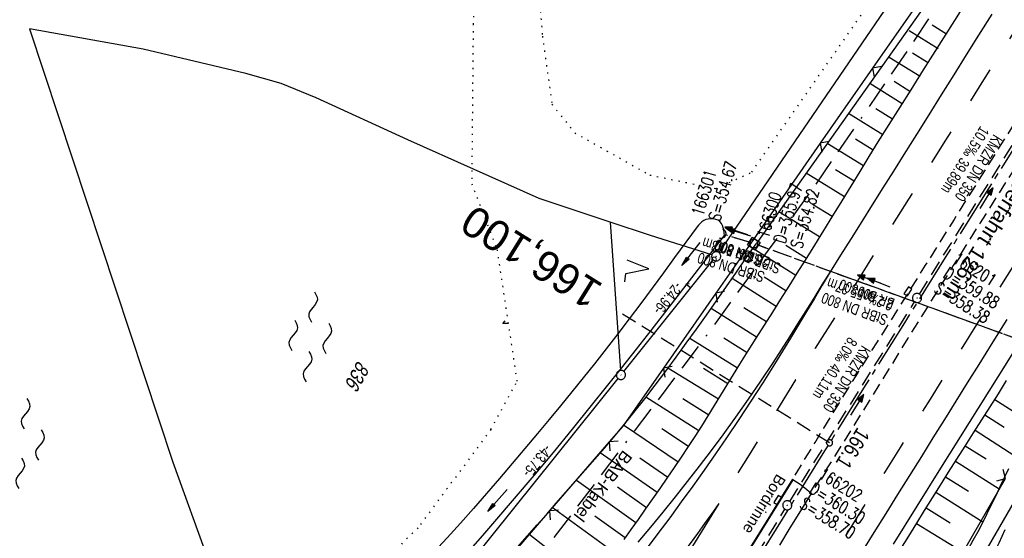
# Model space of a CAD drawing. Extents: x 509054 to 510017, y 459212 to 460305.
# Tile 30 of 63: x 509436 to 509598, y 459805 to 459890. Entities that reach past the tile are written whole.
import ezdxf
from ezdxf.enums import TextEntityAlignment as Align

# ---------------------------------------------------------------- set-up
doc = ezdxf.new("R2010")
doc.units = 0
doc.header["$LTSCALE"] = 10
doc.header["$MEASUREMENT"] = 0
for name, pattern in [('ACAD_ISO16W100', [73, 15, -6.5, 15, -6.5, 15, -7, 1, -7]), ('ACHSE', [5.5, 4, -0.5, 0.5, -0.5]), ('AUSGEZOGEN', [0]), ('LT00', [0]), ('LT02', [0.4, 0.2, -0.2]), ('LT03', [0.5, 0.3, -0.2]), ('LT11', [0.3, 0.2, -0.1]), ('LT12', [0.4, 0.3, -0.1]), ('LT17', [0.15, 0.1, -0.05]), ('PUNKTX2_STR', [0.6, 0.1, -0.5]), ('STRICHLINIE2', [0.375, 0.25, -0.125])]:
    doc.linetypes.add(name, pattern=pattern)
doc.layers.get('0').update_dxf_attribs({"linetype": 'LT00'})
for name, color, linetype in [('--EK_FBR', 1, 'LT00'), ('--EK_Halt-Pfeil', 4, 'LT00'), ('--EK_Haltung', 7, 'STRICHLINIE2'), ('--EK_Haltung-Text', 140, 'LT00'), ('--EK_Schacht-Text', 5, 'LT00'), ('--EK_ST-93-1', 30, 'LT17'), ('--EL_DFK_AB_L', 21, 'LT00'), ('--EL_DFK_AB_P', 7, 'LT00'), ('--EL_Halt-Pfeil', 4, 'LT00'), ('--EL_Haltung', 182, 'STRICHLINIE2'), ('--EL_Haltung-Text', 182, 'LT00'), ('--WASSER_GRENZE', 180, 'PUNKTX2_STR'), ('--WASSER_NUTZUNG', 180, 'Continuous'), ('-AX-093', 35, 'ACHSE'), ('-ST-93-1', 250, 'LT00'), ('ABSTAND', 8, 'LT00'), ('BAB-KABEL', 220, 'ACAD_ISO16W100'), ('BAB-KABEL_TEXT', 221, 'Continuous'), ('DFK_AB_L', 21, 'LT00'), ('DFK_AB_P', 7, 'LT00'), ('DFK_FLUR_NR', 250, 'LT00'), ('DFK_KATASTER', 250, 'LT00'), ('DFK_NUTZUNG', 250, 'LT00'), ('DL', 182, 'LT12'), ('DL_PFEIL', 201, 'LT00'), ('DL_TEXT', 182, 'LT00'), ('MITTELSTREIFEN-Ü_LINIE', 250, 'LT11'), ('MITTELSTREIFEN-Ü_TEXT', 11, 'LT03'), ('PFEIL', 140, 'AUSGEZOGEN'), ('RINNE_TEXT', 11, 'Continuous'), ('V110_AFBR_BAB', 250, 'LT00'), ('V110_BOESCH', 250, 'LT00'), ('V110_BOSCHUNG', 250, 'LT00'), ('V110_GRABEN', 250, 'LT00'), ('V110_H_BORD', 8, 'LT00'), ('V110_KA_MULD', 182, 'LT00'), ('V110_KA_PRUF', 182, 'LT00'), ('V110_LD_MARK', 250, 'LT00'), ('V110_LG_MARK', 250, 'LT02'), ('V110_PARK_MS', 1, 'LT00'), ('V110_SINKK', 182, 'LT00'), ('V110_UK_DURCH', 182, 'LT00'), ('V110_ZAUN', 40, 'LT00')]:
    doc.layers.add(name, color=color, linetype=linetype)
doc.styles.add('Arial', font='ARIAL.TTF')
doc.styles.add('Beschrift', font='ARIAL.TTF')
doc.styles.add('Haltungsbeschriftung', font='ARIAL.TTF', dxfattribs={"width": 0.75})
doc.styles.add('schachtbeschriftung', font='romans.shx', dxfattribs={"width": 0.75, "height": 2})
doc.styles.get("Standard").update_dxf_attribs({"font": 'ARIAL.TTF'})

# ---------------------------------------------------------------- blocks, each defined once
blk = doc.blocks.new('SYMB7050')
at = {"color": 0, "linetype": 'ByBlock'}
blk.add_lwpolyline([(0, 0), (0, 0.093), (0.046, 0.058)], dxfattribs=at)
blk = doc.blocks.new('SYMB0003')
at = {"color": 0, "linetype": 'ByBlock'}
for p, q in [((-0.015712, 0), (0.010166, 0.012015)), ((0, -0.021257), (-0.015712, 0)), ((0.010166, 0.012015), (0, -0.021257))]:
    blk.add_line(p, q, dxfattribs=at)
for points in [[(-0.031395, 0.499013), (-0.093691, 0.491144), (-0.154509, 0.475528), (-0.21289, 0.452414), (-0.267913, 0.422164), (-0.318712, 0.385257), (-0.364484, 0.342274), (-0.404509, 0.293893), (-0.438154, 0.240877), (-0.464888, 0.184062), (-0.484292, 0.124345), (-0.496058, 0.062667), (-0.5, 0)], [(-0.5, 0), (-0.496058, -0.062667), (-0.484292, -0.124345), (-0.464888, -0.184062), (-0.438154, -0.240877), (-0.404509, -0.293893), (-0.364485, -0.342274), (-0.318712, -0.385257), (-0.267914, -0.422164), (-0.21289, -0.452414), (-0.154509, -0.475529), (-0.093691, -0.491144), (-0.031395, -0.499014), (0.031395, -0.499014)], [(0.5, 0), (0.496057, 0.062667), (0.484292, 0.124345), (0.464888, 0.184062), (0.438153, 0.240877), (0.404509, 0.293893), (0.364484, 0.342274), (0.318712, 0.385257), (0.267913, 0.422164), (0.21289, 0.452414), (0.154509, 0.475528), (0.093691, 0.491144), (0.031395, 0.499013), (-0.031395, 0.499013)], [(0.031395, -0.499014), (0.093691, -0.491144), (0.154509, -0.475529), (0.21289, -0.452414), (0.267914, -0.422164), (0.318712, -0.385257), (0.364485, -0.342274), (0.404509, -0.293893), (0.438154, -0.240877), (0.464889, -0.184062), (0.484292, -0.124345), (0.496058, -0.062667), (0.5, 0)]]:
    blk.add_lwpolyline(points, dxfattribs=at)
blk = doc.blocks.new('SYMB7222')
at = {"color": 0, "linetype": 'ByBlock'}
blk.add_line((0, 0.185), (-0.11, -0.185), dxfattribs=at)
blk.add_lwpolyline([(0.25, -0.185), (0.11, -0.185), (0, 0.185)], dxfattribs=at)
blk = doc.blocks.new('SYMB7250')
at = {"color": 0, "linetype": 'ByBlock'}
for points in [[(-0.25, 0.28), (-0.208333, 0.308889), (-0.166667, 0.331111), (-0.125, 0.34), (-0.083333, 0.331111), (-0.041667, 0.308889), (0, 0.28)], [(0, 0.28), (0.041667, 0.251111), (0.083333, 0.228889), (0.125, 0.22), (0.166667, 0.228889), (0.208333, 0.251111), (0.25, 0.28)], [(-0.74, 0), (-0.698333, 0.028889), (-0.656667, 0.051111), (-0.615, 0.06), (-0.573333, 0.051111), (-0.531667, 0.028889), (-0.49, 0)], [(-0.49, 0), (-0.448333, -0.028889), (-0.406667, -0.051111), (-0.365, -0.06), (-0.323333, -0.051111), (-0.281667, -0.028889), (-0.24, 0)], [(0.24, 0), (0.281667, 0.028889), (0.323333, 0.051111), (0.365, 0.06), (0.406667, 0.051111), (0.448333, 0.028889), (0.49, 0)], [(0.49, 0), (0.531667, -0.028889), (0.573333, -0.051111), (0.615, -0.06), (0.656667, -0.051111), (0.698333, -0.028889), (0.74, 0)], [(-0.25, -0.28), (-0.208333, -0.251111), (-0.166667, -0.228889), (-0.125, -0.22), (-0.083333, -0.228889), (-0.041667, -0.251111), (0, -0.28)], [(0, -0.28), (0.041667, -0.308889), (0.083333, -0.331111), (0.125, -0.34), (0.166667, -0.331111), (0.208333, -0.308889), (0.25, -0.28)]]:
    blk.add_lwpolyline(points, dxfattribs=at)
blk = doc.blocks.new('Pfreil3')
at = {"layer": 'PFEIL'}
blk.add_hatch(color=256, dxfattribs=at).paths.add_polyline_path([(-1.55, 0.27), (-1.55, -0.27), (0, 0)])
for p, q in [((-1.55, 0), (-4.83, 0)), ((-1.55, -0.27), (-1.55, 0.27)), ((-1.55, 0.27), (0, 0)), ((0, 0), (-1.55, -0.27))]:
    blk.add_line(p, q, dxfattribs=at)
blk = doc.blocks.new('SYMB1107')
at = {"color": 0, "linetype": 'ByBlock'}
for points in [[(-0.2, 0), (-0.196157, 0.039018), (-0.184776, 0.076537), (-0.166294, 0.111114), (-0.141421, 0.141421), (-0.111114, 0.166294), (-0.076537, 0.184776), (-0.039018, 0.196157), (0, 0.2)], [(0, 0.2), (0.039018, 0.196157), (0.076537, 0.184776), (0.111114, 0.166294), (0.141421, 0.141421), (0.166294, 0.111114), (0.184776, 0.076537), (0.196157, 0.039018), (0.2, 0)]]:
    blk.add_lwpolyline(points, dxfattribs=at)
blk = doc.blocks.new('SYMB0652')
at = {"color": 0, "linetype": 'ByBlock'}
blk.add_lwpolyline([(-0.15, -0.075), (0.15, -0.075), (0.15, 0.075), (-0.15, 0.075), (-0.15, -0.075)], dxfattribs=at)
blk = doc.blocks.new('SYMB1210')
at = {"color": 0, "linetype": 'ByBlock'}
blk.add_line((0.018815, -0.179014), (0.055623, -0.17119), dxfattribs=at)
for points in [[(-0.2, -0.2), (-0.2, 0.2), (0.2, 0.2), (0.2, -0.2), (-0.2, -0.2)], [(0.018815, 0.179014), (-0.018815, 0.179014), (-0.055623, 0.17119), (-0.09, 0.155885), (-0.120444, 0.133766), (-0.145623, 0.105801), (-0.164438, 0.073213), (-0.176067, 0.037424), (-0.18, 0)], [(-0.18, 0), (-0.176067, -0.037424), (-0.164438, -0.073213), (-0.145623, -0.105801), (-0.120444, -0.133766), (-0.09, -0.155885), (-0.055623, -0.17119), (-0.018815, -0.179014), (0.018815, -0.179014)], [(0.18, 0), (0.176067, 0.037424), (0.164438, 0.073213), (0.145623, 0.105801), (0.120444, 0.133766), (0.09, 0.155885), (0.055623, 0.17119), (0.018815, 0.179014)], [(0.055623, -0.17119), (0.09, -0.155885), (0.120444, -0.133766), (0.145623, -0.105801), (0.164438, -0.073213), (0.176067, -0.037424), (0.18, 0)]]:
    blk.add_lwpolyline(points, dxfattribs=at)
blk = doc.blocks.new('SYMB0024')
at = {"color": 0, "linetype": 'ByBlock'}
for p, q in [((-0.5, 0.5), (0, 0)), ((0, 0), (0.5, 0.5))]:
    blk.add_line(p, q, dxfattribs=at)
blk = doc.blocks.new('SYMB0070')
at = {"color": 0, "linetype": 'ByBlock'}
for p, q in [((-0.5, 0), (0.2, 0)), ((0.5, 0), (0.2, 0.1)), ((0.2, 0.1), (0.2, 0)), ((0.468, 0), (0.21, 0.086)), ((0.21, 0.086), (0.21, -0.086)), ((0.21, -0.086), (0.468, 0)), ((0.22, -0.072), (0.437, 0)), ((0.23, -0.058), (0.405, 0)), ((0.24, -0.045), (0.374, 0)), ((0.342, 0), (0.25, 0.031)), ((0.25, 0.031), (0.25, -0.031)), ((0.25, -0.031), (0.342, 0)), ((0.26, -0.017), (0.31, 0)), ((0.27, -0.003), (0.279, 0))]:
    blk.add_line(p, q, dxfattribs=at)
for points in [[(0.2, 0), (0.2, -0.1), (0.5, 0)], [(0.437, 0), (0.22, 0.072), (0.22, -0.072)], [(0.405, 0), (0.23, 0.058), (0.23, -0.058)], [(0.374, 0), (0.24, 0.045), (0.24, -0.045)], [(0.31, 0), (0.26, 0.017), (0.26, -0.017)], [(0.279, 0), (0.27, 0.003), (0.27, -0.003)]]:
    blk.add_lwpolyline(points, dxfattribs=at)
blk = doc.blocks.new('SYMB2')
at = {"color": 0, "linetype": 'ByBlock', "flags": 128}
for points in [[(-0.031395, 0.499013), (-0.093691, 0.491144), (-0.154509, 0.475528), (-0.21289, 0.452414), (-0.267913, 0.422164), (-0.318712, 0.385257), (-0.364484, 0.342274), (-0.404509, 0.293893), (-0.438154, 0.240877), (-0.464888, 0.184062), (-0.484292, 0.124345), (-0.496058, 0.062667), (-0.5, 0)], [(-0.5, 0), (-0.496058, -0.062667), (-0.484292, -0.124345), (-0.464888, -0.184062), (-0.438154, -0.240877), (-0.404509, -0.293893), (-0.364485, -0.342274), (-0.318712, -0.385257), (-0.267914, -0.422164), (-0.21289, -0.452414), (-0.154509, -0.475529), (-0.093691, -0.491144), (-0.031395, -0.499014), (0.031395, -0.499014)], [(0.5, 0), (0.496057, 0.062667), (0.484292, 0.124345), (0.464888, 0.184062), (0.438153, 0.240877), (0.404509, 0.293893), (0.364484, 0.342274), (0.318712, 0.385257), (0.267913, 0.422164), (0.21289, 0.452414), (0.154509, 0.475528), (0.093691, 0.491144), (0.031395, 0.499013), (-0.031395, 0.499013)], [(0.031395, -0.499014), (0.093691, -0.491144), (0.154509, -0.475529), (0.21289, -0.452414), (0.267914, -0.422164), (0.318712, -0.385257), (0.364485, -0.342274), (0.404509, -0.293893), (0.438154, -0.240877), (0.464889, -0.184062), (0.484292, -0.124345), (0.496058, -0.062667), (0.5, 0)]]:
    blk.add_lwpolyline(points, dxfattribs=at)

msp = doc.modelspace()

# ---------------------------------------------------------------- linework, layer by layer
at = {"layer": '--EK_FBR', "color": 2}
for points in [[(509595.61, 459891.03), (509593.44, 459887.57), (509591.39, 459884.32), (509589.35, 459881.05), (509587.31, 459877.79), (509585.27, 459874.53), (509583.23, 459871.27), (509581.19, 459868.01), (509579.45, 459865.26), (509577.72, 459862.51), (509575.99, 459859.76), (509574.25, 459857.01), (509572.52, 459854.25), (509570.79, 459851.5), (509569.06, 459848.74)], [(509562.88, 459814.76), (509561.08, 459811.85), (509559.28, 459808.94), (509557.47, 459806.03), (509555.66, 459803.12)], [(509565.97, 459812.41), (509564.22, 459809.58), (509562.47, 459806.76), (509560.74, 459803.92)]]:
    msp.add_lwpolyline(points, dxfattribs=at)
at = {"layer": '--EK_FBR'}
for points in [[(509569.06, 459848.74), (509567.73, 459846.61), (509566.41, 459844.47), (509565.07, 459842.34), (509563.74, 459840.21), (509562.39, 459838.09), (509561.03, 459835.97), (509559.66, 459833.86), (509557.67, 459830.86), (509555.64, 459827.89), (509553.57, 459824.94), (509551.46, 459822.02), (509549.55, 459819.45), (509547.61, 459816.9), (509545.64, 459814.37), (509543.65, 459811.86), (509541.63, 459809.37), (509539.59, 459806.9), (509537.54, 459804.44)], [(509608.06, 459849.87), (509596.56, 459831.55), (509587.2, 459816.54), (509579.43, 459804.08)], [(509565.97, 459812.41), (509564.92, 459813.28), (509564.14, 459813.87), (509562.96, 459814.68), (509562.88, 459814.76)]]:
    msp.add_lwpolyline(points, dxfattribs=at)
at = {"layer": '--EK_Haltung'}
for p, q in [((509583.72, 459845.11), (509604.05, 459877.67)), ((509555.83, 459853.61), (509551.88, 459854.81)), ((509607.91, 459834.79), (509557.25, 459853.13)), ((509562.44, 459811.11), (509582.93, 459843.83)), ((509541.25, 459776.84), (509561.65, 459809.84))]:
    msp.add_line(p, q, dxfattribs=at)
at = {"layer": '--EK_ST-93-1', "ltscale": 2.5}
msp.add_line((509568.98, 459820.73), (509535.01, 459841.84), dxfattribs=at)
at = {"layer": '--EL_DFK_AB_L'}
for p, q in [((509627.62, 459964.27), (509550.8, 459851.93)), ((509535.22, 459832.43), (509549.91, 459850.72)), ((509507.83, 459798.32), (509534.28, 459831.26)), ((509591.38, 459797.42), (509610.68, 459830.8))]:
    msp.add_line(p, q, dxfattribs=at)
at = {"layer": '--EL_Haltung'}
for p, q in [((509583.72, 459845.11), (509604.05, 459877.67)), ((509562.44, 459811.11), (509582.93, 459843.83)), ((509541.25, 459776.84), (509561.65, 459809.84))]:
    msp.add_line(p, q, dxfattribs=at)
for points in [[(509555.8, 459853.62), (509551.93, 459854.8)], [(509607.89, 459834.79), (509557.27, 459853.13)]]:
    msp.add_lwpolyline(points, dxfattribs=at)
at = {"layer": '--WASSER_GRENZE', "ltscale": 0.2}
for p, q in [((509556.2, 459865.09), (509610.23, 459942.6)), ((509518.64, 459927.36), (509521.87, 459887.41)), ((509511.57, 459907.48), (509510.51, 459889.4)), ((509510.51, 459889.4), (509510.27, 459863.21)), ((509521.87, 459887.41), (509523.44, 459876.23)), ((509523.44, 459876.23), (509527.18, 459871.56)), ((509527.18, 459871.56), (509539.49, 459864.63)), ((509550.33, 459862.41), (509556.2, 459865.09)), ((509539.49, 459864.63), (509550.33, 459862.41)), ((509510.27, 459863.21), (509514.43, 459852.38)), ((509514.43, 459852.38), (509517.69, 459830.78)), ((509513.42, 459822.92), (509517.69, 459830.78)), ((509513.42, 459822.92), (509501.46, 459806.77)), ((509501.46, 459806.77), (509480.84, 459786.65))]:
    msp.add_line(p, q, dxfattribs=at)
at = {"layer": '-AX-093', "ltscale": 0.2}
msp.add_lwpolyline([(509614.83, 459893.88), (509608.1, 459883.2), (509601.37, 459872.5), (509594.65, 459861.8), (509587.95, 459851.1), (509581.25, 459840.39), (509574.56, 459829.67), (509567.88, 459818.95), (509561.21, 459808.22), (509554.55, 459797.48), (509547.91, 459786.74), (509541.27, 459775.99), (509534.66, 459765.22), (509528.05, 459754.45), (509521.46, 459743.68), (509514.89, 459732.89), (509508.33, 459722.09), (509501.79, 459711.28), (509495.26, 459700.47), (509488.75, 459689.64), (509482.26, 459678.8), (509475.79, 459667.95), (509469.34, 459657.09)], dxfattribs=at)
at = {"layer": 'BAB-KABEL', "ltscale": 0.03, "flags": 128}
msp.add_lwpolyline([(509756.48, 460164.92), (509747.18, 460153.37), (509734.69, 460137.24), (509730.91, 460132.09), (509733.13, 460114.54), (509731.41, 460108.01), (509724.52, 460095.6), (509711.28, 460076.68), (509698.02, 460055.68), (509688.57, 460043.65), (509672.72, 460022.09), (509664.47, 460011.27), (509651.04, 459989.76), (509640.38, 459973.1), (509628.84, 459955.5), (509618.7, 459940.55), (509581.79, 459885.12), (509566.29, 459862.51), (509548.45, 459837.86), (509521.66, 459802.42), (509508.02, 459785.38), (509484.64, 459767.23), (509465.75, 459752.55), (509478.24, 459736.45), (509483.94, 459724.14), (509476.57, 459711.77), (509463.24, 459689.91), (509453.7, 459672.98), (509444.32, 459655.82), (509438.1, 459644.67), (509430.16, 459631.55), (509426.04, 459631.79), (509415.74, 459631.61), (509407.45, 459627.74), (509394.4, 459620.95), (509385.21, 459598.17), (509379.33, 459586.05), (509371.38, 459571.6), (509340.84, 459514.2), (509327.41, 459490.84), (509320.98, 459490.84), (509314.63, 459476.82), (509274.63, 459384.82), (509271.13, 459376.67)], dxfattribs=at)
at = {"layer": 'DFK_AB_L'}
for p, q in [((509627.62, 459964.27), (509550.8, 459851.93)), ((509535.22, 459832.43), (509549.91, 459850.72)), ((509507.83, 459798.32), (509534.28, 459831.26)), ((509591.38, 459797.42), (509610.68, 459830.8))]:
    msp.add_line(p, q, dxfattribs=at)
at = {"layer": 'DFK_KATASTER'}
for p, q in [((509437.74, 459888.63), (509461.23, 459817.56)), ((509456.35, 459885.26), (509437.74, 459888.63)), ((509473.22, 459881.28), (509456.35, 459885.26)), ((509479, 459879.62), (509473.22, 459881.28)), ((509484.73, 459877.32), (509479, 459879.62)), ((509499.81, 459870.43), (509484.73, 459877.32)), ((509521.33, 459860.76), (509499.81, 459870.43)), ((509533.01, 459856.88), (509521.33, 459860.76)), ((509539.58, 459854.74), (509533.01, 459856.88)), ((509533.01, 459856.88), (509534.7, 459832.6)), ((509549.67, 459851.54), (509539.58, 459854.74)), ((509461.23, 459817.56), (509478.02, 459771.26))]:
    msp.add_line(p, q, dxfattribs=at)
at = {"layer": 'DL'}
for points in [[(509555.8, 459853.62), (509551.93, 459854.8)], [(509607.89, 459834.79), (509557.27, 459853.13)]]:
    msp.add_lwpolyline(points, dxfattribs=at)
at = {"layer": 'MITTELSTREIFEN-Ü_LINIE', "flags": 128}
for points in [[(509629.72, 459921.29), (509627.14, 459917.24), (509624.57, 459913.19), (509621.99, 459909.14), (509619.42, 459905.09), (509616.85, 459901.04), (509613.66, 459895.99), (509610.47, 459890.94), (509607.29, 459885.88), (509604.11, 459880.82), (509601.02, 459875.9), (509597.93, 459870.98), (509594.85, 459866.05), (509591.76, 459861.12), (509589.4, 459857.36), (509587.04, 459853.59), (509584.68, 459849.83), (509582.32, 459846.06), (509579.95, 459842.3), (509578.37, 459839.8), (509576.8, 459837.3), (509575.22, 459834.79), (509573.65, 459832.29), (509572.09, 459829.78), (509570.53, 459827.26), (509569.25, 459825.18), (509567.97, 459823.1), (509566.7, 459821.02), (509565.42, 459818.93), (509564.15, 459816.85), (509562.88, 459814.76)], [(509633.01, 459919.27), (509630.46, 459915.25), (509627.92, 459911.24), (509625.38, 459907.22), (509622.84, 459903.2), (509620.31, 459899.18), (509617.78, 459895.16), (509615.26, 459891.15), (509612.75, 459887.13), (509610.23, 459883.11), (509607.71, 459879.1), (509603.53, 459872.44), (509599.35, 459865.78), (509595.16, 459859.12), (509593.19, 459856.01), (509591.23, 459852.89), (509589.27, 459849.78), (509587.31, 459846.66), (509585.35, 459843.54), (509583.41, 459840.41), (509581.82, 459837.86), (509580.24, 459835.3), (509578.66, 459832.74), (509577.08, 459830.19), (509575.5, 459827.63), (509573.91, 459825.08), (509572.59, 459822.97), (509571.27, 459820.86), (509569.94, 459818.75), (509568.61, 459816.64), (509567.29, 459814.52), (509565.97, 459812.41)]]:
    msp.add_lwpolyline(points, dxfattribs=at)
at = {"layer": 'V110_AFBR_BAB', "color": 0}
for points in [[(509595.61, 459891.03), (509593.44, 459887.57), (509591.39, 459884.32), (509589.35, 459881.05), (509587.31, 459877.79), (509585.27, 459874.53), (509583.23, 459871.27), (509581.19, 459868.01), (509579.45, 459865.26), (509577.72, 459862.51), (509575.99, 459859.76), (509574.25, 459857.01), (509572.52, 459854.25), (509570.79, 459851.5), (509569.06, 459848.74)], [(509562.88, 459814.76), (509561.08, 459811.85), (509559.28, 459808.94), (509557.47, 459806.03), (509555.66, 459803.12)], [(509565.97, 459812.41), (509564.22, 459809.58), (509562.47, 459806.76), (509560.74, 459803.92)]]:
    msp.add_lwpolyline(points, dxfattribs=at)
at = {"layer": 'V110_AFBR_BAB'}
for points in [[(509569.06, 459848.74), (509567.73, 459846.61), (509566.41, 459844.47), (509565.07, 459842.34), (509563.74, 459840.21), (509562.39, 459838.09), (509561.03, 459835.97), (509559.66, 459833.86), (509557.67, 459830.86), (509555.64, 459827.89), (509553.57, 459824.94), (509551.46, 459822.02), (509549.55, 459819.45), (509547.61, 459816.9), (509545.64, 459814.37), (509543.65, 459811.86), (509541.63, 459809.37), (509539.59, 459806.9), (509537.54, 459804.44)], [(509608.06, 459849.87), (509596.56, 459831.55), (509587.2, 459816.54), (509579.43, 459804.08)]]:
    msp.add_lwpolyline(points, dxfattribs=at)
at = {"layer": 'V110_BOESCH'}
msp.add_line((509585.12, 459893.09), (509556.92, 459853.38), dxfattribs=at)
for points in [[(509535.27, 459804.87), (509536.45, 459806.52), (509537.62, 459808.17), (509538.79, 459809.83), (509539.98, 459811.53), (509541.18, 459813.23), (509542.36, 459814.94), (509543.54, 459816.65), (509544.71, 459818.37), (509545.85, 459820.1), (509546.94, 459821.77), (509548.01, 459823.45), (509549.06, 459825.14), (509550.11, 459826.84), (509551.16, 459828.53), (509552.2, 459830.24), (509553.24, 459831.94), (509554.28, 459833.64), (509555.61, 459835.78), (509556.95, 459837.91), (509558.3, 459840.04), (509559.65, 459842.17), (509561, 459844.3), (509562.35, 459846.43), (509563.69, 459848.56), (509565.04, 459850.7), (509566.54, 459853.11), (509568.04, 459855.53), (509569.53, 459857.95), (509571.02, 459860.38), (509572.51, 459862.81), (509574, 459865.23), (509575.49, 459867.66), (509576.98, 459870.08), (509578.76, 459872.93), (509580.55, 459875.78), (509582.34, 459878.63), (509584.14, 459881.47), (509585.94, 459884.31), (509587.74, 459887.15), (509589.54, 459889.99), (509591.37, 459892.9)], [(509517.85, 459803.64), (509519.41, 459805.45), (509520.99, 459807.25), (509522.57, 459809.05), (509524.15, 459810.84), (509525.74, 459812.64), (509527.32, 459814.43), (509528.9, 459816.23), (509530.47, 459818.03), (509532.03, 459819.85), (509533.57, 459821.67), (509535.1, 459823.51), (509536.88, 459825.72), (509538.65, 459827.95), (509540.39, 459830.2), (509542.1, 459832.47), (509543.8, 459834.75), (509545.48, 459837.05), (509547.14, 459839.36), (509548.79, 459841.68), (509550.43, 459844.01), (509552.06, 459846.35), (509553.69, 459848.69), (509555.31, 459851.03), (509556.92, 459853.38)], [(509580.69, 459803.34), (509581.99, 459805.44), (509583.28, 459807.53), (509584.58, 459809.62), (509585.87, 459811.71), (509587.17, 459813.8), (509588.48, 459815.89), (509589.84, 459818.04), (509591.2, 459820.19), (509592.57, 459822.34), (509593.94, 459824.49), (509595.31, 459826.63), (509596.67, 459828.78), (509598.03, 459830.93)], [(509598.35, 459816.45), (509597.64, 459814.97), (509596.94, 459813.49), (509596.23, 459812.01), (509595.51, 459810.53), (509594.79, 459809.06), (509594.05, 459807.6), (509593.29, 459806.15), (509592.51, 459804.71), (509591.7, 459803.29), (509590.85, 459801.89), (509589.98, 459800.51), (509589.05, 459799.15), (509588.62, 459798.55), (509588.19, 459797.94), (509587.76, 459797.33), (509587.34, 459796.71), (509586.95, 459796.08), (509586.58, 459795.44), (509586.25, 459794.81), (509585.95, 459794.16), (509585.67, 459793.5), (509585.4, 459792.84), (509585.14, 459792.17)]]:
    msp.add_lwpolyline(points, dxfattribs=at)
at = {"layer": 'V110_BOSCHUNG'}
for p, q in [((509588.14, 459887.76), (509585.82, 459889.21)), ((509586.81, 459885.32), (509582.04, 459888.3)), ((509585.04, 459883.1), (509582.59, 459884.64)), ((509583.82, 459880.77), (509578.78, 459883.93)), ((509580.89, 459876.33), (509575.58, 459879.66)), ((509582.16, 459878.34), (509579.57, 459879.96)), ((509577.71, 459871.25), (509572.09, 459874.75)), ((509579.3, 459873.79), (509576.57, 459875.5)), ((509574.57, 459866.17), (509568.6, 459869.83)), ((509576.14, 459868.71), (509573.24, 459870.5)), ((509571.43, 459861.05), (509565.12, 459864.92)), ((509573, 459863.61), (509569.93, 459865.49)), ((509567.31, 459854.51), (509560.66, 459858.61)), ((509569.41, 459857.84), (509566.17, 459859.82)), ((509563.44, 459848.16), (509556.39, 459852.6)), ((509565.2, 459850.96), (509561.81, 459853.07)), ((509560.23, 459843.09), (509552.98, 459847.67)), ((509561.83, 459845.62), (509558.26, 459847.88)), ((509557.02, 459838.03), (509549.54, 459842.73)), ((509558.62, 459840.55), (509554.94, 459842.88)), ((509553.87, 459832.97), (509546.03, 459837.81)), ((509555.44, 459835.49), (509551.62, 459837.88)), ((509550.74, 459827.86), (509542.46, 459832.94)), ((509552.31, 459830.42), (509548.28, 459832.89)), ((509547.53, 459822.69), (509538.86, 459828.22)), ((509549.15, 459825.28), (509544.91, 459827.92)), ((509596.08, 459827.84), (509602.19, 459823.96)), ((509594.47, 459825.32), (509597.62, 459823.31)), ((509544.16, 459817.56), (509535.18, 459823.62)), ((509545.86, 459820.11), (509541.45, 459823.01)), ((509592.86, 459822.79), (509599.4, 459818.61)), ((509591.24, 459820.25), (509594.66, 459818.08)), ((509540.7, 459812.55), (509531.36, 459819.07)), ((509542.44, 459815.04), (509537.86, 459818.19)), ((509589.63, 459817.71), (509596.79, 459813.19)), ((509588.02, 459815.16), (509591.76, 459812.82)), ((509537.22, 459807.6), (509527.44, 459814.56)), ((509538.96, 459810.07), (509534.18, 459813.44)), ((509586.43, 459812.61), (509594.15, 459807.79)), ((509533.68, 459802.66), (509523.49, 459810.1)), ((509584.84, 459810.05), (509588.79, 459807.6)), ((509535.46, 459805.13), (509530.46, 459808.72)), ((509583.25, 459807.49), (509591.26, 459802.55)), ((509529.95, 459797.7), (509519.66, 459805.73))]:
    msp.add_line(p, q, dxfattribs=at)
at = {"layer": 'V110_GRABEN'}
for points in [[(509551.73, 459854.7), (509551.69, 459855.15), (509551.63, 459855.58), (509551.55, 459856), (509551.42, 459856.38), (509551.24, 459856.71), (509551, 459856.99), (509550.68, 459857.21), (509550.32, 459857.36), (509549.91, 459857.44), (509549.49, 459857.46), (509549.08, 459857.42), (509548.69, 459857.32), (509548.35, 459857.16), (509548.04, 459856.95), (509547.76, 459856.7), (509547.5, 459856.44), (509547.24, 459856.16)], [(509547.24, 459856.16), (509545.4, 459853.63), (509543.56, 459851.11), (509541.71, 459848.59), (509539.85, 459846.08), (509537.99, 459843.57), (509536.11, 459841.08), (509534.22, 459838.59), (509532.32, 459836.12), (509530.39, 459833.66), (509528.56, 459831.36), (509526.71, 459829.08), (509524.85, 459826.8), (509522.97, 459824.54), (509521.09, 459822.27), (509519.01, 459819.8), (509516.92, 459817.32), (509514.82, 459814.86), (509512.7, 459812.41), (509510.57, 459809.98), (509508.42, 459807.56), (509506.26, 459805.16), (509504.07, 459802.78)], [(509510.08, 459803.23), (509512.08, 459805.52), (509514.07, 459807.81), (509517.3, 459811.57), (509520.5, 459815.35), (509523.67, 459819.16), (509526.82, 459822.98), (509529.95, 459826.83), (509532.41, 459829.89), (509534.86, 459832.97), (509537.29, 459836.06), (509539.71, 459839.15), (509542.13, 459842.25), (509544.53, 459845.36), (509546.93, 459848.47), (509549.33, 459851.58), (509551.73, 459854.7)], [(509589.17, 459792.23), (509589.9, 459793.17), (509590.63, 459794.11), (509591.35, 459795.05), (509592.05, 459796.01), (509592.73, 459796.98), (509593.39, 459797.96), (509594.01, 459798.96), (509594.61, 459800), (509595.18, 459801.06), (509595.73, 459802.13), (509596.26, 459803.22), (509596.78, 459804.31), (509597.29, 459805.4), (509597.8, 459806.49)]]:
    msp.add_lwpolyline(points, dxfattribs=at)
at = {"layer": 'V110_H_BORD'}
msp.add_lwpolyline([(509562.96, 459814.68), (509550.35, 459794.36), (509513.55, 459734.41), (509489.31, 459694.51), (509465.5, 459654.63), (509441.33, 459613.48), (509421.54, 459579.19)], dxfattribs=at)
at = {"layer": 'V110_LD_MARK'}
for points in [[(509569.06, 459848.74), (509567.78, 459846.57), (509566.49, 459844.4), (509565.19, 459842.23), (509563.89, 459840.06), (509562.59, 459837.9), (509561.27, 459835.75), (509559.94, 459833.6), (509558.02, 459830.56), (509556.07, 459827.53), (509554.09, 459824.53), (509552.08, 459821.54), (509550.26, 459818.89), (509548.41, 459816.26), (509546.54, 459813.64), (509544.65, 459811.03), (509542.75, 459808.43), (509540.82, 459805.85), (509538.89, 459803.28)], [(509573.16, 459801), (509576.3, 459806.03), (509578.25, 459809.15), (509580.2, 459812.27), (509582.15, 459815.39), (509584.1, 459818.5), (509585.98, 459821.52), (509587.87, 459824.54), (509589.75, 459827.56), (509591.63, 459830.58), (509593.51, 459833.59), (509595.8, 459837.27), (509598.1, 459840.94)], [(509550.82, 459810.77), (509543.47, 459798.93), (509531.45, 459779.48), (509518.8, 459758.92), (509506.49, 459738.8), (509493.88, 459718.09), (509482.31, 459698.96), (509470.36, 459679.09), (509458.31, 459658.79), (509445.9, 459637.76), (509434.19, 459617.74), (509422.56, 459597.62), (509414.46, 459583.45), (509410.1, 459576.19), (509406.87, 459570.16), (509404.59, 459566.11), (509395.6, 459550.13), (509390.1, 459540.31)], [(509550.82, 459810.77), (509549.65, 459809.13), (509548.48, 459807.5), (509547.31, 459805.87), (509546.12, 459804.24), (509544.93, 459802.62), (509543.72, 459801.02), (509542.5, 459799.42), (509541.13, 459797.67), (509539.74, 459795.94), (509538.33, 459794.23), (509536.91, 459792.53), (509535.47, 459790.83), (509534.02, 459789.15), (509532.46, 459787.38), (509530.89, 459785.61), (509529.32, 459783.85), (509527.74, 459782.1), (509526.15, 459780.36), (509524.56, 459778.61), (509522.42, 459776.28), (509520.28, 459773.95), (509518.14, 459771.62), (509516, 459769.29)]]:
    msp.add_lwpolyline(points, dxfattribs=at)
at = {"layer": 'V110_LG_MARK', "ltscale": 3, "flags": 128}
for points in [[(509672.35, 460003.54), (509670.57, 460000.73), (509668.79, 459997.91), (509667, 459995.1), (509664.42, 459991.04), (509661.84, 459986.97), (509659.25, 459982.91), (509656.66, 459978.85), (509654.07, 459974.79), (509650.52, 459969.21), (509646.96, 459963.62), (509643.41, 459958.04), (509637.03, 459948.01), (509630.66, 459937.98), (509628.46, 459934.52), (509626.26, 459931.05), (509624.06, 459927.59), (509621.35, 459923.29), (509618.63, 459918.99), (509615.93, 459914.69), (509613.22, 459910.38), (509610.51, 459906.08), (509597.38, 459885.21), (509594.25, 459880.25), (509591.13, 459875.29), (509588, 459870.33), (509584.88, 459865.37), (509581.94, 459860.68), (509578.99, 459855.98), (509576.05, 459851.29), (509573.11, 459846.59), (509569.87, 459841.41), (509566.63, 459836.22), (509563.4, 459831.03), (509560.86, 459826.94), (509558.32, 459822.85), (509555.78, 459818.76), (509553.93, 459815.78)], [(509552.69, 459774.89), (509556.87, 459781.64), (509561.05, 459788.38), (509565.1, 459794.93), (509569.16, 459801.48), (509573.22, 459808.03), (509575.68, 459812.01), (509578.15, 459816), (509580.62, 459819.98), (509583.08, 459823.94), (509585.54, 459827.9), (509588, 459831.86), (509590.46, 459835.81), (509593.43, 459840.57), (509596.39, 459845.33), (509599.36, 459850.09), (509602.33, 459854.84), (509604.81, 459858.8), (509607.29, 459862.75), (509609.78, 459866.71), (509612.26, 459870.66), (509614.75, 459874.61), (509617.89, 459879.62), (509621.04, 459884.62), (509624.19, 459889.62), (509627.34, 459894.62), (509630.52, 459899.65), (509633.7, 459904.68), (509636.88, 459909.7), (509640.07, 459914.73), (509643.89, 459920.75), (509647.72, 459926.77), (509651.26, 459932.34), (509654.8, 459937.92), (509658.35, 459943.49), (509660.96, 459947.61), (509663.58, 459951.72), (509666.2, 459955.84), (509668.82, 459959.95), (509671.45, 459964.06), (509673.6, 459967.42), (509675.74, 459970.78), (509677.89, 459974.14), (509680.04, 459977.5), (509682.18, 459980.86), (509684.32, 459984.22), (509685.65, 459986.32), (509686.97, 459988.41)]]:
    msp.add_lwpolyline(points, dxfattribs=at)
at = {"layer": 'V110_PARK_MS'}
msp.add_lwpolyline([(509565.97, 459812.41), (509564.92, 459813.28), (509564.14, 459813.87), (509562.96, 459814.68), (509562.88, 459814.76)], dxfattribs=at)
at = {"layer": 'V110_ZAUN'}
for p, q in [((509576.03, 459882.18), (509567.46, 459869.87)), ((509567.46, 459869.87), (509558.89, 459857.56)), ((509550.3, 459845.26), (509541.71, 459832.97)), ((509532.83, 459820.9), (509523.01, 459809.55)), ((509590.34, 459801.89), (509597.83, 459814.89)), ((509523.01, 459809.55), (509513.2, 459798.21))]:
    msp.add_line(p, q, dxfattribs=at)
for points in [[(509584.6, 459894.49), (509584.55, 459894.42), (509576.03, 459882.18)], [(509558.89, 459857.56), (509556.42, 459854.01), (509550.3, 459845.26)], [(509541.71, 459832.97), (509535.1, 459823.52), (509532.83, 459820.9)]]:
    msp.add_lwpolyline(points, dxfattribs=at)

# ---------------------------------------------------------------- block references
at = {"layer": '--EK_Halt-Pfeil', "yscale": 4, "zscale": 4}
for p, xscale, rotation in [((509594.74, 459860.86), 3.999999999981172, 58.02455999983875), ((509554.15, 459855.17), 3.999999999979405, 163.0792400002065), ((509575.43, 459847.58), 4.000000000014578, 160.0907900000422), ((509573.53, 459826.94), 4.000000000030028, 57.94947000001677)]:
    msp.add_blockref('SYMB0070', p, dxfattribs=dict(at, xscale=xscale, rotation=rotation))
at = {"layer": '--EL_DFK_AB_P', "xscale": 1.500000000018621, "yscale": 1.5, "zscale": 1.5, "rotation": 264.7377099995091}
for p in [(509550.38, 459851.31), (509534.75, 459831.85)]:
    msp.add_blockref('SYMB0003', p, dxfattribs=at)
at = {"layer": '--EL_Halt-Pfeil', "zscale": 4}
for p, xscale, yscale, rotation in [((509594.74, 459860.86), 3.999999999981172, 4, 58.02455999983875), ((509553.7, 459855.44), 4.000000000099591, 3.999999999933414, 161.5882367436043), ((509577.07, 459846.99), 4.000000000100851, 3.999999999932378, 158.9347154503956), ((509573.53, 459826.94), 4.000000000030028, 4, 57.94947000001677)]:
    msp.add_blockref('SYMB0070', p, dxfattribs=dict(at, xscale=xscale, yscale=yscale, rotation=rotation))
at = {"layer": '--WASSER_NUTZUNG', "xscale": 9.999999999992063, "yscale": 9.999999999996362, "zscale": 10, "rotation": 264.7376999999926}
for p in [(509483.79, 459838.11), (509436.63, 459820.61)]:
    msp.add_blockref('SYMB7250', p, dxfattribs=at)
at = {"layer": '-ST-93-1', "rotation": 274.1956499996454}
msp.add_blockref('SYMB2', (509568.98, 459820.73), dxfattribs=at)
at = {"layer": 'DFK_AB_P', "xscale": 1.500000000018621, "yscale": 1.5, "zscale": 1.5, "rotation": 264.7377099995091}
for p in [(509550.38, 459851.31), (509534.75, 459831.85)]:
    msp.add_blockref('SYMB0003', p, dxfattribs=at)
at = {"layer": 'DFK_KATASTER', "xscale": 10, "yscale": 10, "zscale": 10}
for p, rotation in [((509546.14, 459846.15), 51.8430100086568), ((509516.31, 459840.28), 88.82580999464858)]:
    msp.add_blockref('SYMB7050', p, dxfattribs=dict(at, rotation=rotation))
at = {"layer": 'DFK_NUTZUNG', "xscale": 10.00000000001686, "yscale": 10, "zscale": 10, "rotation": 264.7377100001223}
msp.add_blockref('SYMB7222', (509537.49, 459849.43), dxfattribs=at)
at = {"layer": 'DL_PFEIL', "zscale": 4}
for p, xscale, yscale, rotation in [((509553.7, 459855.44), 4.000000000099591, 3.999999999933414, 161.5882367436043), ((509577.07, 459846.99), 4.000000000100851, 3.999999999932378, 158.9347154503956)]:
    msp.add_blockref('SYMB0070', p, dxfattribs=dict(at, xscale=xscale, yscale=yscale, rotation=rotation))
at = {"layer": 'PFEIL'}
for p, rotation in [((509544.77, 459849.8), 231.7420400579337), ((509512.89, 459809.46), 228.3496304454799)]:
    msp.add_blockref('Pfreil3', p, dxfattribs=dict(at, rotation=rotation))
at = {"layer": 'V110_KA_MULD', "xscale": 3.800000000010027, "yscale": 3.799999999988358, "zscale": 3.8, "rotation": 235.434829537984}
msp.add_blockref('SYMB1210', (509556.55, 459853.39), dxfattribs=at)
at = {"layer": 'V110_KA_PRUF', "xscale": 1.499999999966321, "yscale": 1.5, "zscale": 1.5, "rotation": 240.5925000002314}
for p in [(509583.33, 459844.47), (509562.04, 459810.48)]:
    msp.add_blockref('SYMB0003', p, dxfattribs=at)
at = {"layer": 'V110_SINKK', "yscale": 4.5, "zscale": 4.5}
for p, xscale, rotation in [((509581.83, 459845.55), 4.499999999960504, 57.87164970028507), ((509560.46, 459811.36), 4.499999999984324, 238.2491272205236)]:
    msp.add_blockref('SYMB0652', p, dxfattribs=dict(at, xscale=xscale, rotation=rotation))
at = {"layer": 'V110_UK_DURCH', "xscale": 4.000000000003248, "yscale": 4.00000000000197, "zscale": 4, "rotation": 253.0820432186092}
msp.add_blockref('SYMB1107', (509551.16, 459855.03), dxfattribs=at)
at = {"layer": 'V110_ZAUN', "yscale": 2.099999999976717, "zscale": 2.1}
for p, xscale, rotation in [((509576.03, 459882.18), 2.100000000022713, 235.1533299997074), ((509567.46, 459869.87), 2.100000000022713, 235.1533299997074), ((509558.89, 459857.56), 2.100000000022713, 235.1533299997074), ((509550.3, 459845.26), 2.099999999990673, 235.0374499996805), ((509541.71, 459832.97), 2.099999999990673, 235.0374499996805), ((509532.83, 459820.9), 2.100000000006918, 229.1330599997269), ((509597.83, 459814.89), 2.100000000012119, 60.04345000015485), ((509523.01, 459809.55), 2.100000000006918, 229.1330599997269)]:
    msp.add_blockref('SYMB0024', p, dxfattribs=dict(at, xscale=xscale, rotation=rotation))

# ---------------------------------------------------------------- texts
at = {"layer": '--EK_Haltung-Text', "style": 'Haltungsbeschriftung', "width": 0.75}
for s, rotation, p in [('10.5‰ 39.89m', -121.9754, (509593.75, 459872.79)), ('KMZR DN 350', -121.9754, (509595.92, 459871.44)), ('26.6‰ 5.63m', 163.0792, (509559.24, 459851.15)), ('StBR DN 800', 163.0792, (509558.49, 459848.7)), ('2.2‰ 55.37m', 160.0908, (509579.58, 459843.99)), ('StBR DN 800', 160.0908, (509578.71, 459841.58)), ('8.0‰ 40.11m', -122.0505, (509572.13, 459838.2)), ('KMZR DN 350', -122.0505, (509574.3, 459836.84))]:
    msp.add_text(s, height=1.8, rotation=rotation, dxfattribs=at).set_placement(p)
at = {"layer": '--EK_Schacht-Text', "style": 'schachtbeschriftung', "width": 0.75}
for s, rotation, p in [('S=354.67', 73.0792, (509550.95, 459856.92)), ('166301', 73.0792, (509548.2, 459857.76)), ('D=355.97', 73.0792, (509561.66, 459853.26)), ('166300', 73.0792, (509558.9, 459854.1)), ('S=354.82', 73.0792, (509564.41, 459852.42)), ('166201', -31.9754, (509589.01, 459850.39)), ('D=359.88', -31.9754, (509587.48, 459847.95)), ('S=358.38', -31.9754, (509585.96, 459845.51)), ('166202', -32.0505, (509566.98, 459815.07)), ('D=360.30', -32.0505, (509565.45, 459812.62)), ('S=358.70', -32.0505, (509563.92, 459810.18))]:
    msp.add_text(s, height=2, rotation=rotation, dxfattribs=at).set_placement(p)
at = {"layer": '--EK_ST-93-1', "style": 'Beschrift'}
msp.add_text('166,100', height=5, rotation=-211.9009, dxfattribs=at).set_placement((509530.76, 459844.48), align=Align.MIDDLE_LEFT)
at = {"layer": '--EL_Haltung-Text', "style": 'Haltungsbeschriftung', "width": 0.75}
for s, rotation, p in [('KMZR DN 350', -121.9754, (509595.92, 459871.44)), ('StBR DN 800', 159.4712, (509561.17, 459850.04)), ('BR DN 800', 159.4712, (509579.83, 459844.27)), ('KMZR DN 350', -122.0505, (509574.3, 459836.84))]:
    msp.add_text(s, height=1.8, rotation=rotation, dxfattribs=at).set_placement(p)
at = {"layer": '-ST-93-1', "style": 'Beschrift', "width": 0.8}
msp.add_text('  166.1', height=2.5, rotation=-121.8994, dxfattribs=at).set_placement((509574.41, 459824.72))
at = {"layer": 'ABSTAND', "width": 0.75}
for s, rotation, p in [(' -24.96-', -128.771, (509544, 459847.68)), (' -43.75-', -128.7632, (509522.58, 459821))]:
    msp.add_text(s, height=1.8, rotation=rotation, dxfattribs=at).set_placement(p)
at = {"layer": 'BAB-KABEL_TEXT', "insert": (509531, 459814.24), "char_height": 2, "attachment_point": 8, "rotation": 232.7726, "style": 'Beschrift'}
msp.add_mtext('BAB-Kabel', dxfattribs=at)
at = {"layer": 'DFK_FLUR_NR', "oblique": 13.754, "width": 0.75}
msp.add_text('836', height=2.5, rotation=240.5925, dxfattribs=at).set_placement((509491.6, 459834.34))
at = {"layer": 'DL_TEXT', "style": 'Haltungsbeschriftung', "width": 0.75}
for s, p in [('StBR 800', (509558.07, 459851.37)), ('BR 800', (509579.83, 459844.27))]:
    msp.add_text(s, height=1.8, rotation=159.4712, dxfattribs=at).set_placement(p)
at = {"layer": 'MITTELSTREIFEN-Ü_TEXT', "insert": (509611.06, 459882.65), "char_height": 2.5, "attachment_point": 7, "rotation": 237.9349, "style": 'Arial'}
msp.add_mtext('Mittelstreifenüberfahrt 126 m', dxfattribs=at)
at = {"layer": 'RINNE_TEXT', "insert": (509561.9, 459814.81), "char_height": 1.8, "attachment_point": 1, "rotation": 238.3582, "style": 'Arial'}
msp.add_mtext('Bordrinne', dxfattribs=at)

doc.saveas('drawing.dxf')
